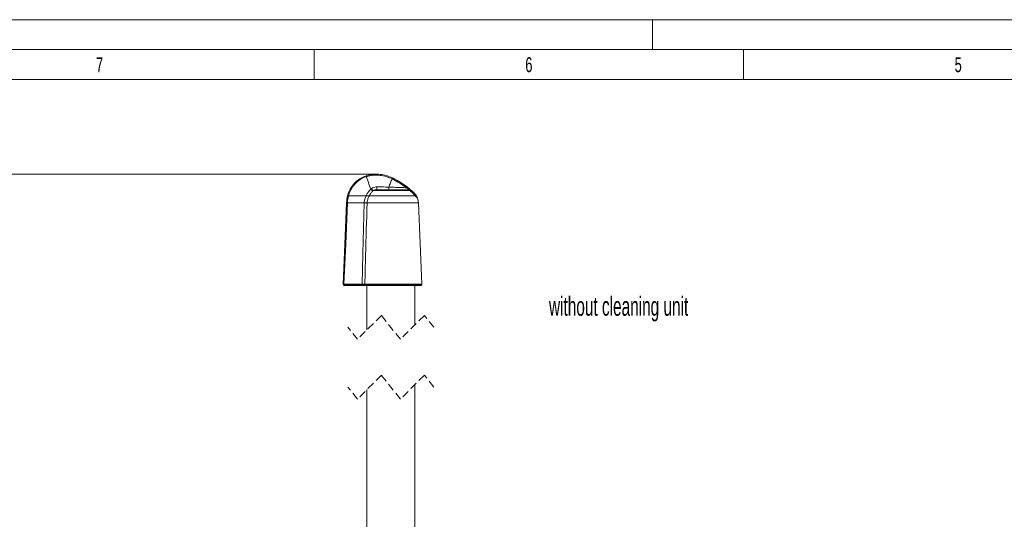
# Model space of a CAD drawing. Header units: millimetres. Extents: x 0 to 594, y 0 to 420.
# Tile 8 of 17: x 104 to 269, y 337 to 420. Entities that reach past the tile are written whole.
import ezdxf

# ---------------------------------------------------------------- set-up
doc = ezdxf.new("R2010")
doc.units = ezdxf.units.MM
doc.linetypes.add('HIDDEN', pattern=[1.905, 1.27, -0.635])
doc.styles.add('SLDTEXTSTYLE0', font='TXT', dxfattribs={"width": 0.638186})
doc.styles.add('SLDTEXTSTYLE1', font='TXT', dxfattribs={"width": 0.605})
doc.dimstyles.new('SLDDIMSTYLE2', dxfattribs={"dimtxt": 2.568319, "dimasz": 3.3, "dimexe": 0, "dimexo": 0.0625, "dimgap": 0.64208, "dimtad": 1, "dimdec": 0, "dimlfac": 5, "dimrnd": 1e-09, "dimzin": 12, "dimdsep": 46, "dimtxsty": 'SLDTEXTSTYLE1', "dimsah": 1, "dimcen": 0.09, "dimadec": 0, "dimazin": 3, "dimtfac": 1, "dimtdec": 1, "dimtofl": 0, "dimtmove": 0, "dimatfit": 3, "dimfxl": 1, "dimfrac": 2, "dimtolj": 1, "dimtzin": 12, "dimarcsym": 0})

# ---------------------------------------------------------------- blocks, each defined once
blk = doc.blocks.new('_D_12')
at = {"color": 7, "linetype": 'Continuous', "lineweight": 0}
for p, q in [((163.82, 394.2), (41.95, 394.2)), ((42.95, 394.2), (42.95, 100.45)), ((38.42, 220.54), (38.42, 221.13)), ((38.42, 221.13), (42.36, 221.13)), ((42.36, 221.13), (42.36, 220.54)), ((38.42, 212.21), (38.42, 211.62)), ((38.42, 211.62), (42.36, 211.62)), ((42.36, 211.62), (42.36, 212.21)), ((209.65, 100.45), (41.95, 100.45))]:
    blk.add_line(p, q, dxfattribs=at)
for points in [[(42.95, 394.2), (42.45, 390.9), (43.45, 390.9)], [(42.95, 100.45), (43.45, 103.75), (42.45, 103.75)]]:
    blk.add_solid(points, dxfattribs=at)
at = {"color": 7, "linetype": 'Continuous', "lineweight": 0, "char_height": 2.646, "attachment_point": 1, "rotation": 90, "style": 'SLDTEXTSTYLE1'}
for s, insert in [('2412', (34.42, 211.28, 0.07)), ('94,9', (38.95, 212.94, 0.07))]:
    blk.add_mtext(s, dxfattribs=dict(at, insert=insert))

msp = doc.modelspace()

# ---------------------------------------------------------------- linework, layer by layer
at = {"color": 133, "linetype": 'Continuous', "lineweight": 0, "true_color": 0x71e1e1}
for p, q in [((594, 420), (0, 420)), ((210, 420), (210, 415)), ((589, 415), (5, 415)), ((153.5, 415), (153.5, 410)), ((225.25, 415), (225.25, 410)), ((153.5, 410), (81.75, 410)), ((225.25, 410), (153.5, 410)), ((297, 410), (225.25, 410))]:
    msp.add_line(p, q, dxfattribs=at)
at = {"color": 8, "linetype": 'Continuous', "lineweight": 0}
for p, q in [((162.151, 393.938), (162.201, 393.794)), ((166.568, 393.385), (166.502, 393.418)), ((162.919, 391.682), (162.988, 391.748)), ((162.145, 390.594), (159.207, 390.594)), ((162.674, 390.594), (170.357, 390.594)), ((163.317, 391.457), (163.257, 391.396)), ((169.499, 391.457), (163.317, 391.457)), ((169.56, 391.462), (169.499, 391.457)), ((170.357, 390.594), (170.553, 390.594)), ((162.308, 389.394), (162.308, 389.381)), ((158.507, 375.644), (158.44, 375.82)), ((158.507, 375.644), (161.518, 375.644)), ((161.518, 375.644), (161.508, 375.794)), ((161.942, 375.849), (171.489, 375.849)), ((171.476, 375.794), (161.953, 375.794)), ((162.026, 375.644), (161.953, 375.794)), ((162.026, 375.644), (171.389, 375.644))]:
    msp.add_line(p, q, dxfattribs=at)
at = {"color": 7, "linetype": 'Continuous', "lineweight": 15}
for p, q in [((166.588, 393.568), (166.658, 393.534)), ((163.932, 391.594), (169.24, 391.594)), ((169.24, 391.594), (169.294, 391.594)), ((159.05, 389.394), (159.05, 389.394)), ((159.05, 389.394), (161.826, 389.394)), ((161.826, 389.394), (161.826, 389.394)), ((170.898, 389.394), (162.308, 389.394)), ((171.489, 375.849), (170.898, 389.394)), ((158.406, 375.644), (158.305, 375.82)), ((158.44, 375.82), (161.41, 375.82)), ((158.564, 375.594), (158.493, 375.594)), ((161.528, 375.594), (158.564, 375.594)), ((162.099, 375.594), (161.528, 375.594)), ((171.302, 375.594), (162.099, 375.594)), ((162.298, 375.594), (162.298, 368.208)), ((170.298, 369.033), (170.298, 375.594)), ((171.389, 375.644), (171.476, 375.794)), ((170.298, 325.291), (170.298, 359.033)), ((162.298, 358.208), (162.298, 325.291))]:
    msp.add_line(p, q, dxfattribs=at)
at = {"color": 7, "linetype": 'HIDDEN', "lineweight": 0}
for p, q in [((164.71, 370.62), (160.71, 366.62)), ((167.885, 366.62), (164.71, 370.62)), ((171.885, 370.62), (167.885, 366.62)), ((173.473, 368.62), (171.885, 370.62)), ((160.71, 366.62), (159.123, 368.62)), ((164.71, 360.62), (160.71, 356.62)), ((167.885, 356.62), (164.71, 360.62)), ((171.885, 360.62), (167.885, 356.62)), ((173.473, 358.62), (171.885, 360.62)), ((160.71, 356.62), (159.123, 358.62))]:
    msp.add_line(p, q, dxfattribs=at)
at = {"color": 8, "linetype": 'Continuous', "lineweight": 0, "flags": 128}
for points in [[(162.201, 393.794), (162.28, 393.559), (162.364, 393.314), (162.45, 393.06), (162.54, 392.797), (162.632, 392.526), (162.726, 392.25), (162.822, 391.968), (162.919, 391.682)], [(166.502, 393.418), (166.436, 393.259), (166.369, 393.095), (166.3, 392.928), (166.229, 392.757), (166.157, 392.583), (166.084, 392.406), (166.01, 392.226), (165.934, 392.044)], [(159.05, 389.394), (158.739, 382.491), (158.44, 375.82)], [(161.507, 375.849), (161.627, 380.956), (161.826, 389.394)], [(158.406, 375.644), (158.415, 375.644), (158.455, 375.644), (158.507, 375.644), (158.507, 375.644)], [(161.518, 375.644), (161.518, 375.644), (161.738, 375.644), (161.928, 375.644), (162.026, 375.644), (162.026, 375.644)]]:
    msp.add_lwpolyline(points, dxfattribs=at)
at = {"color": 7, "linetype": 'Continuous', "lineweight": 15, "flags": 128}
msp.add_lwpolyline([(158.305, 375.82), (158.596, 382.491), (158.898, 389.394)], dxfattribs=at)
at = {"color": 7, "linetype": 'Continuous', "lineweight": 15}
for centre, radius, start, end in [((163.698, 389.394), 4.8, 108.79072, 165.52303), ((163.698, 389.394), 4.8, 165.52262, 179.99995), ((167.311, 389.091), 3.599, 4.8317, 17.3843), ((171.302, 375.694), 0.1, 269.9972, 330.02285), ((171.389, 375.844), 0.1, 330.03981, 2.459)]:
    msp.add_arc(centre, radius, start, end, dxfattribs=at)
at = {"color": 8, "linetype": 'Continuous', "lineweight": 0}
for centre, radius, start, end in [((163.698, 389.394), 4.648, 108.79094, 165.03763), ((163.853, 394.087), 0.524, 169.69862, 186.91164), ((167.239, 393.095), 0.804, 143.96896, 156.34835), ((167.232, 393.087), 0.728, 142.12454, 155.86047), ((165.427, 394.301), 3.627, 226.24221, 233.23343), ((165.428, 394.177), 3.443, 224.88321, 232.19115), ((156.134, 391.966), 7.806, 357.26991, 0.75412), ((166.929, 391.952), 0.999, 174.72996, 201.00599), ((169.645, 391.375), 0.95, 132.89924, 144.24802), ((169.404, 391.453), 0.225, 51.73494, 101.74647), ((163.698, 389.394), 4.648, 165.0376, 180), ((169.233, 391.269), 0.326, 35.37351, 88.84496), ((169.29, 391.25), 0.344, 38.07369, 89.27102)]:
    msp.add_arc(centre, radius, start, end, dxfattribs=at)
at = {"color": 7, "linetype": 'Continuous', "lineweight": 15}
for points, knots in [([(162.151, 393.938), (162.344, 393.997), (162.731, 394.115), (163.134, 394.159), (163.337, 394.181)], [0, 0, 0, 0, 0.4959924, 1, 1, 1, 1]), ([(163.337, 394.181), (163.733, 394.189), (164.483, 394.204), (165.587, 393.987), (166.251, 393.709), (166.588, 393.568)], [0, 0, 0, 0, 0.354485, 0.6726, 1, 1, 1, 1]), ([(166.658, 393.534), (167.064, 393.32), (167.88, 392.891), (168.625, 392.345), (168.999, 392.071)], [0, 0, 0, 0, 0.4975289, 1, 1, 1, 1]), ([(168.999, 392.071), (169.112, 391.983), (169.296, 391.838), (169.474, 391.687), (169.543, 391.629)], [0, 0, 0, 0, 0.6152007, 1, 1, 1, 1]), ([(169.543, 391.629), (169.601, 391.579), (169.75, 391.451), (169.986, 391.235), (170.09, 391.138), (170.262, 390.97), (170.225, 391.006), (170.217, 391.014)], [0, 0, 0, 0, 0.2441883, 0.6199677, 0.8722304, 0.9719273, 1, 1, 1, 1]), ([(170.553, 390.594), (170.551, 390.597), (170.523, 390.65), (170.461, 390.737), (170.377, 390.844), (170.312, 390.918), (170.271, 390.961), (170.251, 390.98), (170.245, 390.986), (170.243, 390.988), (170.241, 390.99), (170.24, 390.992), (170.235, 390.997), (170.227, 391.004), (170.22, 391.011), (170.217, 391.013)], [0, 0, 0, 0, 0.0190262, 0.3352334, 0.5904993, 0.7755498, 0.886006, 0.9198795, 0.9290596, 0.933807, 0.9375878, 0.9414241, 0.9468568, 0.9762055, 1, 1, 1, 1]), ([(170.745, 390.166), (170.723, 390.229), (170.679, 390.357), (170.611, 390.499), (170.563, 390.575), (170.552, 390.593)], [0, 0, 0, 0, 0.424619, 0.8657955, 1, 1, 1, 1]), ([(158.898, 389.394), (158.901, 389.394), (158.922, 389.396), (158.973, 389.395), (159.02, 389.394), (159.05, 389.394)], [0, 0, 0, 0, 0.068021, 0.408833, 1, 1, 1, 1]), ([(161.826, 389.394), (161.892, 389.392), (162.013, 389.387), (162.172, 389.383), (162.267, 389.382), (162.306, 389.381), (162.308, 389.381)], [0, 0, 0, 0, 0.4072196, 0.7593107, 0.9899014, 1, 1, 1, 1]), ([(161.829, 389.444), (161.877, 389.439), (161.969, 389.429), (162.1, 389.416), (162.212, 389.405), (162.279, 389.397), (162.309, 389.394)], [0, 0, 0, 0, 0.300838, 0.578609, 0.8164725, 1, 1, 1, 1]), ([(158.305, 375.82), (158.308, 375.82), (158.32, 375.822), (158.346, 375.821), (158.388, 375.821), (158.421, 375.82), (158.44, 375.82)], [0, 0, 0, 0, 0.0671023, 0.2625061, 0.5781203, 1, 1, 1, 1]), ([(158.406, 375.644), (158.411, 375.637), (158.421, 375.622), (158.442, 375.607), (158.467, 375.596), (158.484, 375.595), (158.493, 375.594)], [0, 0, 0, 0, 0.250182, 0.5000524, 0.7500841, 1, 1, 1, 1]), ([(161.41, 375.82), (161.443, 375.827), (161.476, 375.835), (161.507, 375.848), (161.507, 375.849)], [0, 0, 0, 0, 0.9794275, 1, 1, 1, 1]), ([(161.508, 375.794), (161.508, 375.794), (161.508, 375.795), (161.508, 375.795), (161.507, 375.795), (161.504, 375.797), (161.49, 375.799), (161.457, 375.805), (161.428, 375.814), (161.41, 375.82)], [0, 0, 0, 0, 0.0019547, 0.0048005, 0.010179, 0.0305026, 0.1114723, 0.4340843, 1, 1, 1, 1])]:
    msp.add_open_spline(points, degree=3, knots=knots, dxfattribs=at)
at = {"color": 8, "linetype": 'Continuous', "lineweight": 0}
for points, knots in [([(163.332, 394.024), (163.142, 394.004), (162.757, 393.964), (162.387, 393.851), (162.201, 393.794)], [0, 0, 0, 0, 0.4955416, 1, 1, 1, 1]), ([(166.502, 393.418), (166.183, 393.552), (165.536, 393.826), (164.461, 394.043), (163.718, 394.03), (163.332, 394.024)], [0, 0, 0, 0, 0.318103, 0.6453336, 1, 1, 1, 1]), ([(168.874, 391.93), (168.51, 392.2), (167.777, 392.742), (166.972, 393.17), (166.568, 393.385)], [0, 0, 0, 0, 0.4975999, 1, 1, 1, 1]), ([(162.145, 390.594), (162.161, 390.627), (162.265, 390.842), (162.499, 391.226), (162.778, 391.529), (162.919, 391.682)], [0, 0, 0, 0, 0.0810228, 0.5346467, 1, 1, 1, 1]), ([(163.94, 392.069), (163.852, 392.065), (163.601, 392.054), (163.259, 391.96), (163.059, 391.803), (162.988, 391.748)], [0, 0, 0, 0, 0.258594, 0.7371736, 1, 1, 1, 1]), ([(163.94, 392.069), (164.434, 392.067), (165.099, 392.066), (165.763, 392.048), (165.934, 392.044)], [0, 0, 0, 0, 0.7429141, 1, 1, 1, 1]), ([(165.934, 392.044), (166.331, 392.03), (167.021, 392.005), (168.001, 391.966), (168.585, 391.942), (168.874, 391.93)], [0, 0, 0, 0, 0.404591, 0.7042616, 1, 1, 1, 1]), ([(169.358, 391.673), (169.319, 391.697), (169.263, 391.732), (169.103, 391.82), (168.979, 391.88), (168.874, 391.93)], [0, 0, 0, 0, 0.2511219, 0.3634475, 1, 1, 1, 1]), ([(169.294, 391.594), (169.314, 391.595), (169.349, 391.597), (169.399, 391.598), (169.41, 391.625), (169.398, 391.643), (169.381, 391.658), (169.365, 391.668), (169.358, 391.673)], [0, 0, 0, 0, 0.3173718, 0.5699113, 0.6445572, 0.708701, 0.8748366, 1, 1, 1, 1]), ([(159.05, 390.594), (159.051, 390.594), (159.058, 390.594), (159.076, 390.594), (159.128, 390.594), (159.173, 390.594), (159.207, 390.594)], [0, 0, 0, 0, 0.0182778, 0.1313287, 0.3456086, 1, 1, 1, 1]), ([(161.829, 389.444), (161.856, 389.639), (161.911, 390.037), (162.066, 390.406), (162.145, 390.594)], [0, 0, 0, 0, 0.4923427, 1, 1, 1, 1]), ([(162.674, 390.594), (162.64, 390.594), (162.564, 390.594), (162.44, 390.594), (162.314, 390.594), (162.22, 390.594), (162.169, 390.594), (162.151, 390.594), (162.145, 390.594)], [0, 0, 0, 0, 0.1901152, 0.4314813, 0.7066349, 0.9014771, 0.963206, 1, 1, 1, 1]), ([(162.674, 390.594), (162.656, 390.56), (162.553, 390.359), (162.397, 389.965), (162.338, 389.586), (162.309, 389.394)], [0, 0, 0, 0, 0.0905138, 0.5381849, 1, 1, 1, 1]), ([(163.257, 391.396), (163.147, 391.274), (162.924, 391.027), (162.758, 390.74), (162.674, 390.594)], [0, 0, 0, 0, 0.4946996, 1, 1, 1, 1]), ([(163.932, 391.594), (163.869, 391.593), (163.705, 391.589), (163.489, 391.557), (163.359, 391.481), (163.317, 391.457)], [0, 0, 0, 0, 0.2950319, 0.7750942, 1, 1, 1, 1]), ([(170.357, 390.594), (170.352, 390.6), (170.278, 390.679), (170.123, 390.843), (169.845, 391.128), (169.629, 391.333), (169.499, 391.457)], [0, 0, 0, 0, 0.0191251, 0.2663768, 0.5572889, 1, 1, 1, 1]), ([(169.543, 391.629), (169.566, 391.608), (169.602, 391.575), (169.653, 391.514), (169.612, 391.465), (169.579, 391.463), (169.56, 391.462)], [0, 0, 0, 0, 0.3846036, 0.6144775, 0.7859876, 1, 1, 1, 1]), ([(170.742, 390.165), (170.744, 390.162), (170.759, 390.144), (170.678, 390.238), (170.597, 390.33), (170.462, 390.479), (170.357, 390.594)], [0, 0, 0, 0, 0.0158163, 0.1015063, 0.3050074, 1, 1, 1, 1]), ([(161.826, 389.394), (161.826, 389.403), (161.827, 389.419), (161.828, 389.436), (161.828, 389.444)], [0, 0, 0, 0, 0.5177976, 1, 1, 1, 1]), ([(162.308, 389.381), (162.227, 386.453), (162.104, 381.943), (161.984, 377.432), (161.942, 375.849)], [0, 0, 0, 0, 0.6490712, 1, 1, 1, 1]), ([(158.507, 375.644), (158.51, 375.637), (158.516, 375.624), (158.53, 375.607), (158.546, 375.596), (158.558, 375.595), (158.564, 375.594)], [0, 0, 0, 0, 0.2886035, 0.54901, 0.7830462, 1, 1, 1, 1]), ([(161.507, 375.849), (161.548, 375.849), (161.647, 375.85), (161.792, 375.85), (161.896, 375.849), (161.942, 375.849)], [0, 0, 0, 0, 0.279294, 0.6872768, 1, 1, 1, 1]), ([(161.953, 375.794), (161.906, 375.795), (161.8, 375.795), (161.652, 375.795), (161.55, 375.794), (161.508, 375.794), (161.508, 375.794)], [0, 0, 0, 0, 0.31196676, 0.71987186, 0.99997317, 1, 1, 1, 1]), ([(161.528, 375.594), (161.527, 375.595), (161.523, 375.599), (161.522, 375.61), (161.519, 375.625), (161.519, 375.637), (161.518, 375.644)], [0, 0, 0, 0, 0.086937, 0.2876097, 0.5977586, 1, 1, 1, 1]), ([(161.953, 375.794), (161.95, 375.803), (161.943, 375.82), (161.942, 375.839), (161.942, 375.849)], [0, 0, 0, 0, 0.4954508, 1, 1, 1, 1]), ([(162.099, 375.594), (162.091, 375.595), (162.076, 375.596), (162.056, 375.607), (162.038, 375.623), (162.03, 375.637), (162.026, 375.644)], [0, 0, 0, 0, 0.2370881, 0.480581, 0.734328, 1, 1, 1, 1])]:
    msp.add_open_spline(points, degree=3, knots=knots, dxfattribs=at)

# ---------------------------------------------------------------- texts
at = {"color": 254, "linetype": 'Continuous', "lineweight": 0, "true_color": 0xe8e8e8, "char_height": 2.5, "attachment_point": 2, "style": 'SLDTEXTSTYLE0'}
for s, insert in [('7', (117.607, 413.735)), ('6', (189.357, 413.735)), ('5', (261.107, 413.735))]:
    msp.add_mtext(s, dxfattribs=dict(at, insert=insert))
at = {"color": 7, "linetype": 'Continuous', "lineweight": 0, "insert": (192.716, 373.727), "char_height": 3.175, "attachment_point": 1, "style": 'SLDTEXTSTYLE1'}
msp.add_mtext('without cleaning unit', dxfattribs=at)

# ---------------------------------------------------------------- dimensions: what is measured, and where the dimension line sits
at = {"color": 7, "linetype": 'Continuous', "lineweight": 0}
dim = msp.add_linear_dim(base=(42.948, 100.45), p1=(163.818, 394.199), p2=(209.648, 100.45), angle=90, text='2412', dimstyle='SLDDIMSTYLE2', dxfattribs=at)
dim.commit()
dim.dimension.update_dxf_attribs({"geometry": '_D_12', "text_midpoint": (42.948, 216.373), "dimtype": 160})

doc.saveas('drawing.dxf')
